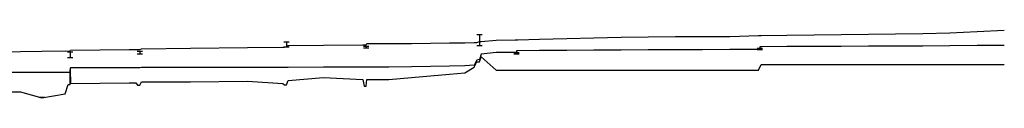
# Model space of a CAD drawing. Extents: x 153859 to 225709, y 852187 to 862903.
# Tile 5 of 5: x 189480 to 225709, y 854518 to 857002. Entities that reach past the tile are written whole.
import ezdxf

# ---------------------------------------------------------------- set-up
doc = ezdxf.new("R2010")
doc.units = 0
doc.header["$LTSCALE"] = 800
doc.linetypes.add('DASHED', pattern=[0])
doc.layers.add('PROPOSED', color=7, linetype='CONTINUOUS')

msp = doc.modelspace()

# ---------------------------------------------------------------- linework, layer by layer
at = {"layer": 'PROPOSED', "color": 0}
for p, q in [((206299, 856848), (206499, 856848)), ((206399, 856848), (206399, 856443)), ((199199, 856581), (199399, 856581)), ((199299, 856581), (199299, 856388)), ((206299, 856443), (206499, 856443)), ((191237, 856208), (191437, 856208)), ((191241, 856208), (191441, 856208)), ((191337, 856208), (191337, 856004)), ((191341, 856208), (191341, 856004)), ((193797, 856238), (193997, 856238)), ((193797, 856138), (193997, 856138)), ((193897, 856238), (193897, 856138)), ((199199, 856388), (199399, 856388)), ((202129, 856418), (202329, 856418)), ((202129, 856349), (202329, 856349)), ((202229, 856418), (202229, 856349)), ((207661, 856188), (207861, 856188)), ((207661, 856138), (207861, 856138)), ((216611, 856338), (216811, 856338)), ((216611, 856288), (216811, 856288)), ((191237, 856004), (191437, 856004)), ((191241, 856004), (191441, 856004)), ((190199, 854538), (190399, 854538)), ((190199, 854538), (190399, 854538)), ((190299, 854538), (190299, 854538))]:
    msp.add_line(p, q, dxfattribs=at)
for points in [[(188099, 856211), (189509, 856223), (190299, 856230), (191159, 856240), (191260, 856237), (191337, 856237), (191339, 856250), (191341, 856250), (191345, 856268), (193509, 856293), (193759, 856296), (193821, 856292), (193897, 856292), (193959, 856322), (195759, 856341), (197859, 856365), (199159, 856380), (199223, 856375), (199299, 856391), (199359, 856439), (200659, 856453), (202109, 856471), (202153, 856466), (202229, 856466), (202259, 856508), (202959, 856510), (203059, 856511), (203899, 856519), (205299, 856536), (205859, 856544), (206199, 856548), (206299, 856546), (206399, 856583), (206459, 856583), (207009, 856634), (207709, 856647), (207759, 856647), (207761, 856647), (207811, 856654), (208609, 856673), (209609, 856695), (210609, 856718), (211609, 856741), (212609, 856759), (213609, 856770), (214609, 856772), (215609, 856775), (216659, 856804), (216709, 856804), (216711, 856804), (216761, 856810), (217709, 856819), (218709, 856829), (219709, 856841), (220709, 856855), (221709, 856867), (222709, 856882), (223709, 856911), (224709, 856960), (225709, 857002)], [(225709, 856445), (224709, 856438), (223709, 856430), (222709, 856422), (221709, 856417), (220709, 856412), (219709, 856407), (218709, 856403), (217709, 856399), (216761, 856395), (216711, 856391), (216709, 856326), (216659, 856297), (215609, 856288), (214609, 856285), (213609, 856282), (212609, 856276), (211609, 856269), (210609, 856263), (209609, 856257), (208609, 856251), (207811, 856245), (207761, 856241), (207759, 856184), (207709, 856185), (207009, 856180), (206459, 856121), (206399, 855920), (206299, 855903), (206199, 855722), (205859, 855694), (205299, 855675), (203899, 855651), (203059, 855645), (202959, 855645), (202259, 855644), (202229, 855643), (202153, 855643), (202109, 855643), (200659, 855638), (199359, 855634), (199299, 855633), (199223, 855633), (199159, 855633), (197859, 855631), (195759, 855628), (193959, 855625), (193897, 855624), (193821, 855624), (193759, 855624), (193509, 855624), (191345, 855621), (191341, 855595), (191339, 855590), (191337, 855443), (191260, 855443), (191159, 855443), (190299, 855442), (189509, 855441), (188099, 855441)]]:
    msp.add_lwpolyline(points, dxfattribs=at)
at = {"layer": 'PROPOSED', "color": 0, "linetype": 'DASHED'}
msp.add_lwpolyline([(188099, 854738), (189509, 854738), (190299, 854518), (191159, 854668), (191260, 855004), (191337, 855004), (191339, 855548), (191341, 855548), (191345, 855038), (193509, 855068), (193759, 855068), (193821, 854978), (193897, 854978), (193959, 855098), (195759, 855098), (197859, 855128), (199159, 855048), (199223, 854988), (199299, 854988), (199359, 855158), (200659, 855258), (202109, 855188), (202153, 854949), (202229, 854949), (202259, 855188), (202959, 855188), (203059, 855188), (203899, 855268), (205299, 855388), (205859, 855438), (206199, 855638), (206299, 855843), (206399, 855843), (206459, 856028), (207009, 855538), (207709, 855538), (207811, 855538), (208609, 855538), (209609, 855538), (210609, 855538), (211609, 855538), (212609, 855538), (213609, 855538), (214609, 855538), (215609, 855538), (216659, 855538), (216761, 855738), (217709, 855738), (218709, 855738), (219709, 855738), (220709, 855738), (221709, 855738), (222709, 855738), (223709, 855738), (224709, 855738), (225709, 855738)], dxfattribs=at)

doc.saveas('drawing.dxf')
